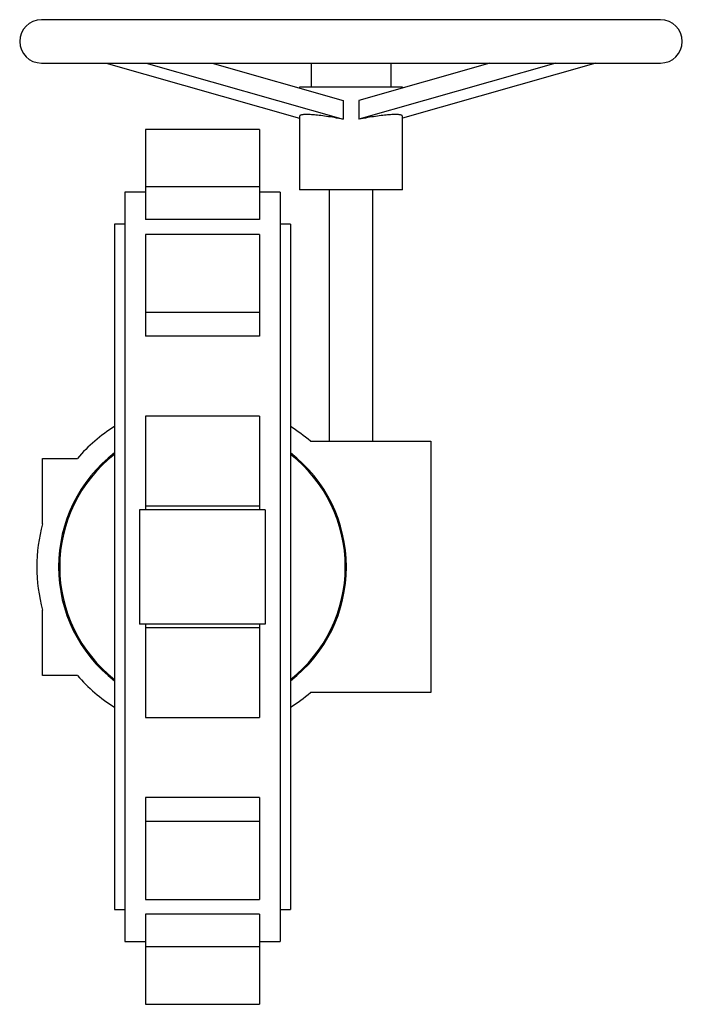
# Paper-space layout '_Inferiore' of a CAD drawing. Header units: millimetres. Extents: x -80 to 210, y -191 to 240.
import ezdxf

# ---------------------------------------------------------------- set-up
doc = ezdxf.new("R2010")
doc.units = ezdxf.units.MM

psp = doc.layouts.new('_Inferiore')

# ---------------------------------------------------------------- linework, layer by layer
at = {"color": 7, "linetype": 'Continuous', "lineweight": 25}
for p, q in [((200.5, 239.5), (-70.5, 239.5)), ((-70.5, 220.5), (200.5, 220.5)), ((-42.21, 220.5), (42.5, 196.37)), ((-24.71, 220.5), (61.5, 195.94)), ((4.21, 220.5), (61.5, 204.18)), ((47.5, 220.5), (47.5, 210)), ((125.79, 220.5), (68.5, 204.18)), ((154.71, 220.5), (68.5, 195.94)), ((82.5, 220.5), (82.5, 210)), ((172.21, 220.5), (87.5, 196.37)), ((42.5, 210), (42.5, 209.59)), ((87.5, 210), (42.5, 210)), ((87.5, 209.59), (87.5, 210)), ((61.5, 204.18), (61.5, 195.94)), ((68.5, 204.18), (68.5, 195.94)), ((42.5, 197.26), (42.5, 165)), ((87.5, 165), (87.5, 197.26)), ((25, 191.45), (-25, 191.45)), ((-25, 191.45), (-25, 152.05)), ((25, 191.45), (25, 152.05)), ((-25, 164), (-34, 164)), ((-34, 164), (-34, -164)), ((25, 166.28), (-25, 166.28)), ((34, 164), (25, 164)), ((34, 164), (34, -164)), ((87.5, 165), (42.5, 165)), ((55.5, 165), (55.5, 55)), ((74.5, 55), (74.5, 165)), ((25, 152.05), (-25, 152.05)), ((-34, 150), (-38.5, 150)), ((-38.5, 150), (-38.5, -150)), ((38.5, 150), (34, 150)), ((38.5, 150), (38.5, -150)), ((25, 145.51), (-25, 145.51)), ((-25, 145.51), (-25, 100.96)), ((25, 145.51), (25, 100.96)), ((25, 111.37), (-25, 111.37)), ((25, 100.96), (-25, 100.96)), ((25, 65.94), (-25, 65.94)), ((-25, 65.94), (-25, 25)), ((25, 65.94), (25, 25)), ((47.24, 55), (100, 55)), ((100, 55), (100, -55)), ((-70, 18.87), (-70, 47.5)), ((-70, 47.5), (-54.77, 47.5)), ((25, 26.62), (-25, 26.62)), ((27.5, 25), (-27.5, 25)), ((-27.5, 25), (-27.5, -25)), ((27.5, 25), (27.5, -25)), ((-70, -47.5), (-70, -18.87)), ((27.5, -25), (-27.5, -25)), ((-25, -25), (-25, -65.94)), ((25, -25), (25, -65.94)), ((25, -26.62), (-25, -26.62)), ((-54.77, -47.5), (-70, -47.5)), ((100, -55), (47.24, -55)), ((-25, -65.94), (25, -65.94)), ((25, -100.96), (-25, -100.96)), ((-25, -100.96), (-25, -145.51)), ((25, -100.96), (25, -145.51)), ((25, -111.37), (-25, -111.37)), ((-25, -145.51), (25, -145.51)), ((-38.5, -150), (-34, -150)), ((34, -150), (38.5, -150)), ((25, -152.05), (-25, -152.05)), ((-25, -152.05), (-25, -191.45)), ((25, -152.05), (25, -191.45)), ((-34, -164), (-25, -164)), ((25, -166.28), (-25, -166.28)), ((25, -164), (34, -164)), ((-25, -191.45), (25, -191.45))]:
    psp.add_line(p, q, dxfattribs=at)
at = {"color": 7, "linetype": 'Continuous', "lineweight": 25, "flags": 128}
for points in [[(61.5, 195.94), (60.56, 196.12), (59.63, 196.29), (58.71, 196.46), (57.8, 196.62), (56.9, 196.77), (56.02, 196.91), (55.15, 197.05), (54.3, 197.18), (53.47, 197.3), (52.66, 197.41), (51.87, 197.51), (51.11, 197.6), (50.37, 197.68), (49.66, 197.76), (48.98, 197.82), (48.32, 197.88), (47.69, 197.92), (47.1, 197.96), (46.54, 197.98), (46.01, 198), (45.51, 198), (45.05, 198), (44.63, 197.98), (44.24, 197.96), (43.89, 197.92), (43.58, 197.88), (43.31, 197.82), (43.07, 197.76), (42.88, 197.68), (42.73, 197.6), (42.61, 197.51), (42.54, 197.41), (42.5, 197.3), (42.5, 197.26)], [(87.5, 197.26), (87.5, 197.3), (87.46, 197.41), (87.39, 197.51), (87.27, 197.6), (87.12, 197.68), (86.93, 197.76), (86.69, 197.82), (86.42, 197.88), (86.11, 197.92), (85.76, 197.96), (85.37, 197.98), (84.95, 198), (84.49, 198), (83.99, 198), (83.46, 197.98), (82.9, 197.96), (82.31, 197.92), (81.68, 197.88), (81.02, 197.82), (80.34, 197.76), (79.63, 197.68), (78.89, 197.6), (78.13, 197.51), (77.34, 197.41), (76.53, 197.3), (75.7, 197.18), (74.85, 197.05), (73.98, 196.91), (73.1, 196.77), (72.2, 196.62), (71.29, 196.46), (70.37, 196.29), (69.44, 196.12), (68.5, 195.94)]]:
    psp.add_lwpolyline(points, dxfattribs=at)
at = {"color": 7, "linetype": 'Continuous', "lineweight": 25}
for centre, radius, start, end in [((-70.5, 230), 9.5, 90, 270), ((200.5, 230), 9.5, 270, 90), ((0, 0), 72.5, 122.0754, 139.0673), ((0, 0), 72.5, 49.3428, 57.9246), ((0, 0), 63, 127.6699, 232.3301), ((0, 0), 62.5, 128.0246, 231.9754), ((0, 0), 63, 307.6699, 52.3301), ((0, 0), 62.5, 308.0246, 51.9754), ((0, 0), 72.5, 164.9098, 195.0902), ((0, 0), 72.5, 220.9327, 237.9246), ((0, 0), 72.5, 302.0754, 310.6572)]:
    psp.add_arc(centre, radius, start, end, dxfattribs=at)

doc.saveas('drawing.dxf')
